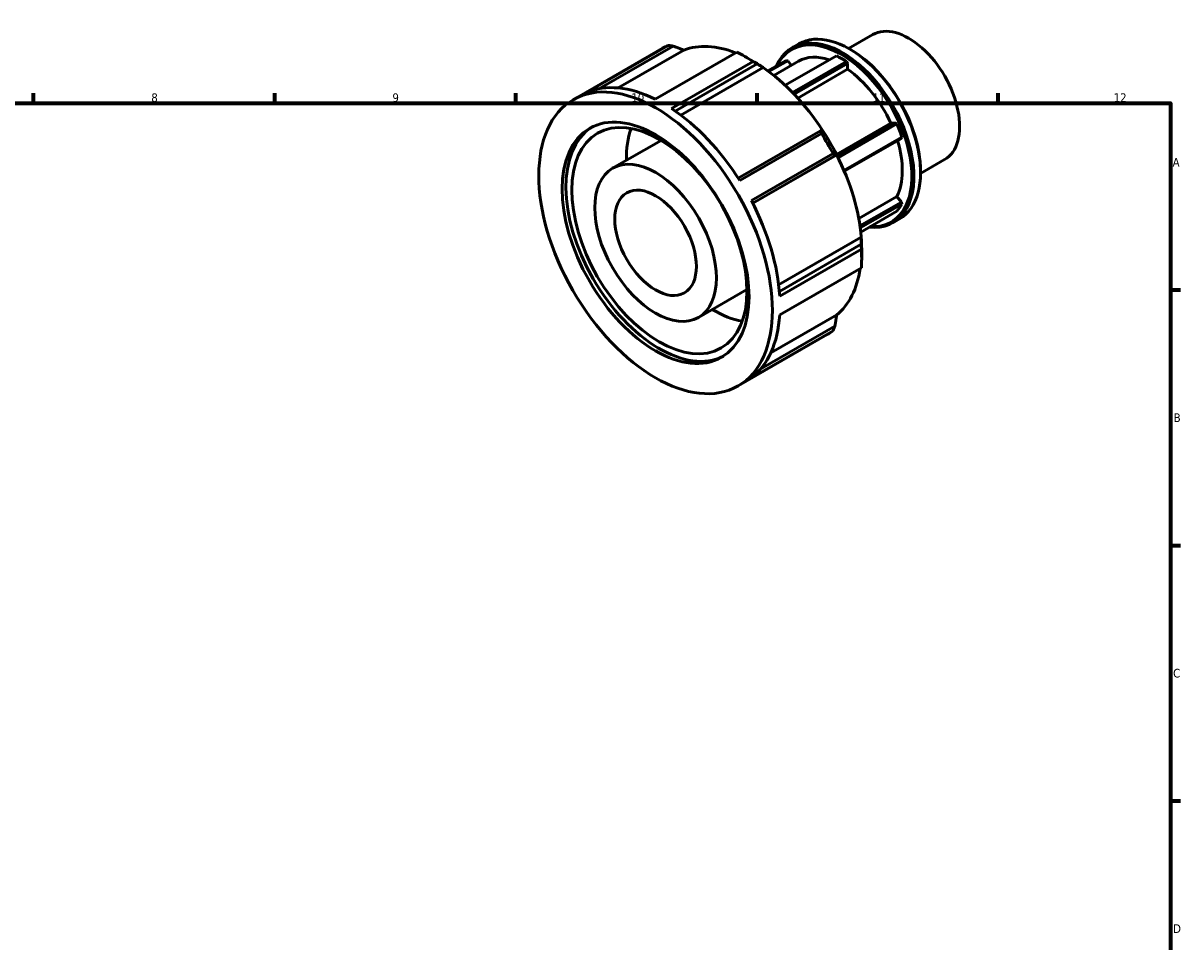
# Model space of a CAD drawing. Header units: millimetres. Extents: x -18 to 931, y -5 to 607.
# Tile 4 of 4: x 488 to 824, y 330 to 597. Entities that reach past the tile are written whole.
import ezdxf

# ---------------------------------------------------------------- set-up
doc = ezdxf.new("R2010")
doc.units = ezdxf.units.MM
doc.layers.add('Border (ISO)', color=7, linetype='Continuous', lineweight=70)
doc.layers.add('Visible (ISO)', color=7, linetype='Continuous', lineweight=50)
doc.styles.add('Note Text (ISO)', font='tahoma.ttf')

# ---------------------------------------------------------------- blocks, each defined once
blk = doc.blocks.new('Borders Default Border')
at = {"layer": 'Border (ISO)'}
for p, q in [((490.58, 574), (490.58, 576.9)), ((560.67, 574), (560.67, 576.9)), ((630.75, 574), (630.75, 576.9)), ((700.83, 574), (700.83, 576.9)), ((770.92, 574), (770.92, 576.9)), ((821, 519.75), (823.9, 519.75)), ((821, 445.5), (823.9, 445.5)), ((821, 371.25), (823.9, 371.25))]:
    blk.add_line(p, q, dxfattribs=at)
at = {"layer": 'Border (ISO)', "flags": 128}
blk.add_lwpolyline([(20, 20), (20, 574), (821, 574), (821, 20), (20, 20)], dxfattribs=at)
at = {"layer": 'Border (ISO)', "color": 232, "true_color": 0xca0064, "char_height": 2.5, "attachment_point": 7, "style": 'Note Text (ISO)'}
for s, insert in [('8', (524.81, 574.34)), ('9', (594.88, 574.35)), ('10', (664.29, 574.35)), ('11', (734.37, 574.4)), ('12', (804.46, 574.4)), ('A', (821.59, 555.62)), ('B', (821.89, 481.38)), ('C', (821.73, 407.08)), ('D', (821.73, 332.88))]:
    blk.add_mtext(s, dxfattribs=dict(at, insert=insert))

msp = doc.modelspace()

# ---------------------------------------------------------------- linework, layer by layer
at = {"layer": 'Visible (ISO)'}
for p, q in [((727.4454, 589.9344), (734.4267, 593.9546)), ((647.3912, 575.043), (673.333, 589.9819)), ((675.023, 590.8269), (651.2874, 577.1585)), ((655.0185, 578.2657), (676.4832, 590.6264)), ((679.5314, 589.4557), (660.4431, 578.4635)), ((671.1783, 575.23), (694.9139, 588.8984)), ((679.5278, 589.462), (679.5314, 589.4557)), ((711.024, 590.1504), (712.9769, 591.275)), ((727.9924, 589.6187), (727.6972, 589.79)), ((699.6592, 586.1658), (675.9236, 572.4974)), ((677.0573, 571.7306), (700.8404, 585.4264)), ((699.7794, 586.1817), (697.4178, 587.5522)), ((709.3121, 586.4859), (703.9784, 583.4145)), ((704.2671, 583.2006), (709.7378, 586.3509)), ((705.7087, 582.0848), (712.8919, 586.2213)), ((708.9908, 579.2397), (723.8953, 587.8227)), ((709.7378, 586.3509), (709.3121, 586.4859)), ((709.7378, 586.3509), (710.8074, 585.0209)), ((726.8402, 586.1268), (711.1699, 577.1029)), ((711.6104, 576.6453), (727.1355, 585.5856)), ((727.1355, 585.5856), (726.8402, 586.1268)), ((727.1355, 585.5856), (727.1355, 583.875)), ((702.6208, 584.3787), (678.6524, 570.5762)), ((702.6208, 584.3846), (702.6208, 584.3787)), ((727.1355, 583.875), (712.6477, 575.532)), ((719.2707, 565.9867), (695.3647, 552.2202)), ((695.8146, 551.517), (719.5501, 565.1854)), ((723.9191, 559.135), (739.7164, 568.232)), ((740.9977, 568.3495), (724.1581, 558.6522)), ((724.3897, 558.1852), (741.4234, 567.9942)), ((739.7164, 568.232), (740.9977, 568.3495)), ((741.4234, 567.9942), (740.9977, 568.3495)), ((658.869, 555.1116), (672.9489, 563.2197)), ((742.8959, 564.1976), (726.0756, 554.5115)), ((726.1885, 554.2454), (742.7655, 563.7914)), ((742.7655, 563.7914), (742.8959, 564.1976)), ((722.9055, 559.3737), (699.1699, 545.7053)), ((699.5555, 544.9611), (723.4617, 558.7277)), ((723.9743, 559.0172), (699.5578, 544.9567)), ((723.9779, 559.0193), (723.9743, 559.0172)), ((748.3598, 553.6158), (755.3411, 557.6361)), ((748.3614, 554.2474), (748.3614, 553.9061)), ((730.372, 540.4787), (741.4842, 546.8778)), ((742.7655, 545.2847), (730.7202, 538.3483)), ((741.4842, 546.8778), (742.7655, 545.2847)), ((742.8959, 544.7283), (742.7655, 545.2847)), ((730.8008, 537.7632), (742.8959, 544.7283)), ((741.4234, 542.6276), (730.9419, 536.5917)), ((740.3042, 539.3044), (742.2571, 540.429)), ((707.1087, 521.2745), (731.0832, 535.0805)), ((731.0832, 535.0805), (731.0883, 535.0776)), ((731.0958, 533.0228), (707.3109, 519.326)), ((707.4091, 517.9631), (731.1446, 531.6315)), ((731.2277, 531.571), (731.2277, 528.8405)), ((731.1446, 526.1451), (707.4091, 512.4767)), ((683.8206, 511.7824), (697.9005, 519.8905)), ((704.8197, 501.4483), (723.9743, 512.4786)), ((723.9743, 512.4786), (723.9779, 512.4724)), ((723.4617, 509.2574), (701.9447, 496.8666)), ((695.2983, 491.851), (721.2401, 506.7899)), ((699.1699, 494.2236), (722.9055, 507.892))]:
    msp.add_line(p, q, dxfattribs=at)
for centre, major_axis, start_param, end_param in [((727.617, 565.852), (-14.6401, 25.423), 3.14159265, 6.28318531), ((744.8839, 575.7953), (-10.4572, 18.1593), 3.14159265, 6.28318531), ((725.6641, 564.7274), (14.6401, -25.423), 5.88271285, 9.82525041), ((725.3677, 564.5567), (-14.431, 25.0598), 2.77687064, 6.64790732), ((697.2866, 548.3859), (-23.9535, 41.596), 6.21515792, 6.28318531), ((699.6573, 549.7511), (-22.2768, 38.6843), 5.66164477, 6.19109614), ((697.2866, 548.3859), (23.9535, -41.596), 2.2881671, 2.4280893), ((727.9133, 566.0227), (-14.431, 25.0598), 3.92892453, 5.49585344), ((699.6573, 549.7511), (-22.2804, 38.6905), 5.40571318, 5.49585344), ((725.3677, 564.5567), (-12.4758, 21.6646), 5.70209852, 6.28318531), ((725.3677, 564.5567), (13.7234, -23.831), 2.28233357, 2.43392283), ((699.6573, 549.7511), (22.2768, -38.6843), 1.66675401, 2.26410532), ((725.3677, 564.5567), (12.4758, -21.6646), 1.41109807, 2.25796078), ((673.551, 534.7174), (-23.9535, 41.596), 5.56968195, 6.21515792), ((673.551, 534.7174), (23.9535, -41.596), 1.64269113, 2.2881671), ((672.4479, 534.0822), (19.1628, -33.2768), 3.17026741, 6.25451055), ((688.3153, 543.2197), (-17.9652, 31.197), 0.45550222, 0.80314881), ((697.2866, 548.3859), (23.9535, -41.596), 1.50276894, 1.64269113), ((699.6573, 549.7511), (-22.2804, 38.6905), 4.62031502, 4.80833036), ((725.3677, 564.5567), (13.7234, -23.831), 1.23513602, 1.38672528), ((725.3677, 564.5567), (12.4758, -21.6646), 0.36390052, 1.1876825), ((699.6573, 549.7511), (22.2768, -38.6843), 0.88135475, 1.47870716), ((673.551, 534.7174), (23.9535, -41.596), 0.85729297, 1.50276894), ((725.3677, 564.5567), (13.7234, -23.831), 0.18793847, 0.33952773), ((699.6573, 549.7511), (-22.2804, 38.6905), 3.92892453, 4.0229322), ((697.2866, 548.3859), (23.9535, -41.596), 0.71737077, 0.85729297), ((699.6573, 549.7511), (22.2768, -38.6843), 0.09595659, 0.62620989), ((688.3153, 543.2197), (-17.9652, 31.197), 2.33844385, 2.68609043), ((673.551, 534.7174), (23.9535, -41.596), 0.07189481, 0.71737077), ((697.2866, 548.3859), (23.9535, -41.596), 0, 0.07189481)]:
    msp.add_ellipse(centre, major_axis=major_axis, ratio=0.57809312, start_param=start_param, end_param=end_param, dxfattribs=at)
for centre, major_axis in [((671.3448, 533.447), (23.9535, -41.596)), ((671.3448, 533.447), (19.1628, -33.2768)), ((672.4479, 534.0822), (17.9652, -31.197)), ((671.3448, 533.447), (12.4758, -21.6646)), ((671.3448, 533.447), (8.3658, -14.5274))]:
    msp.add_ellipse(centre, major_axis=major_axis, ratio=0.57809312, dxfattribs=at)
for points, weights in [([(676.4832, 590.6264), (675.7625, 590.7275), (675.023, 590.8269)], [1.00054859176, 1.00035796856, 1]), ([(676.4832, 590.6264), (678.0475, 590.0284), (679.5278, 589.462)], [1.00754336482, 1.00414544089, 1]), ([(700.8404, 585.4264), (700.258, 585.7946), (699.6592, 586.1658)], [1.00054859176, 1.00035796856, 1]), ([(700.8404, 585.4264), (701.7552, 584.8913), (702.6208, 584.3846)], [1.00754336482, 1.00414544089, 1]), ([(719.7869, 566.2783), (719.5361, 566.1367), (719.2707, 565.9867)], [1, 1.00414544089, 1.00754336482]), ([(719.5501, 565.1854), (719.4122, 565.5914), (719.2707, 565.9867)], [1, 1.00035796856, 1.00054859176]), ([(723.4617, 558.7277), (723.1891, 559.0496), (722.9055, 559.3737)], [1.00054859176, 1.00035796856, 1]), ([(723.4617, 558.7277), (723.7271, 558.8776), (723.9779, 559.0193)], [1.00754336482, 1.00414544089, 1]), ([(731.0883, 535.0776), (731.0921, 534.0785), (731.0958, 533.0228)], [1, 1.00414544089, 1.00754336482]), ([(731.1446, 531.6315), (731.123, 532.335), (731.0958, 533.0228)], [1, 1.00035796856, 1.00054859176]), ([(723.9779, 512.4724), (723.7271, 510.9091), (723.4617, 509.2574)], [1, 1.00414544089, 1.00754336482]), ([(722.9055, 507.892), (723.1891, 508.5825), (723.4617, 509.2574)], [1, 1.00035796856, 1.00054859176])]:
    msp.add_rational_spline(points, weights, degree=2, dxfattribs=at)

# ---------------------------------------------------------------- block references
msp.add_blockref('Borders Default Border', (0, 0))

doc.saveas('drawing.dxf')
